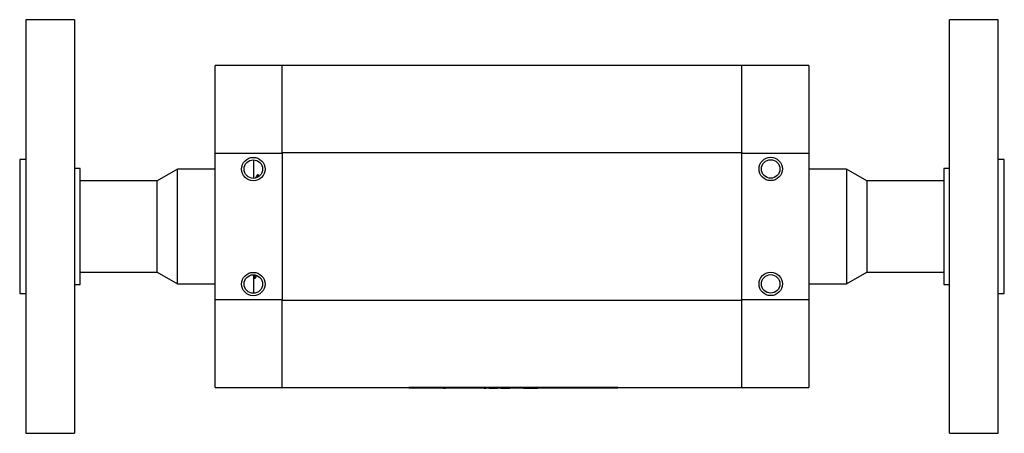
# Model space of a CAD drawing. Header units: inches. Extents: x 2 to 12.8, y 2.2 to 8.7.
# Tile 1 of 12: x 4.5 to 7, y 2.2 to 3.3. Entities that reach past the tile are written whole.
import ezdxf

# ---------------------------------------------------------------- set-up
doc = ezdxf.new("R2010")
doc.units = ezdxf.units.IN
doc.header["$MEASUREMENT"] = 0

msp = doc.modelspace()

# ---------------------------------------------------------------- linework, layer by layer
at = {"color": 7, "linetype": 'Continuous', "lineweight": 25}
for p, q in [((4.6351, 3.3087), (4.5101, 3.3087)), ((4.5101, 3.3087), (4.5101, 2.4018)), ((4.6351, 3.3087), (4.6351, 2.4018)), ((7.0082, 3.3087), (6.8832, 3.3087)), ((6.8832, 2.4018), (6.8832, 3.3087)), ((7.0082, 2.4018), (7.0082, 3.3087)), ((5.1686, 3.1909), (4.9963, 3.1909)), ((4.9963, 2.9656), (4.9963, 3.1909)), ((6.3497, 3.1909), (5.1686, 3.1909)), ((5.1686, 2.9675), (5.1686, 3.1909)), ((6.5219, 3.1909), (6.3497, 3.1909)), ((6.3497, 2.9675), (6.3497, 3.1909)), ((6.5219, 3.1909), (6.5219, 2.9656)), ((4.9963, 2.9656), (5.1686, 2.9656)), ((4.9963, 2.5894), (4.9963, 2.9656)), ((5.1686, 2.9656), (5.1686, 2.9675)), ((5.1686, 2.9675), (6.3497, 2.9675)), ((5.1686, 2.967), (5.1686, 2.9675)), ((5.1686, 2.9656), (5.1686, 2.5894)), ((6.3497, 2.9675), (6.3497, 2.9656)), ((6.3497, 2.9675), (6.3497, 2.967)), ((6.3497, 2.9656), (6.5219, 2.9656)), ((6.3497, 2.5894), (6.3497, 2.9656)), ((6.5219, 2.9656), (6.5219, 2.5894)), ((4.5101, 2.9493), (4.4944, 2.9493)), ((4.4944, 2.9493), (4.4944, 2.6057)), ((7.0239, 2.9493), (7.0082, 2.9493)), ((7.0239, 2.6057), (7.0239, 2.9493)), ((4.6499, 2.9261), (4.6351, 2.9261)), ((4.6499, 2.6724), (4.6499, 2.9261)), ((4.8997, 2.9251), (4.8477, 2.8951)), ((4.9963, 2.9251), (4.8997, 2.9251)), ((4.8997, 2.7463), (4.8997, 2.9251)), ((5.076, 2.9101), (5.0759, 2.9103)), ((5.0759, 2.91), (5.0759, 2.9102)), ((5.1051, 2.9103), (5.1051, 2.9102)), ((5.1071, 2.9103), (5.1052, 2.9103)), ((5.1092, 2.9067), (5.1072, 2.9103)), ((6.6186, 2.9251), (6.5219, 2.9251)), ((6.6706, 2.8951), (6.6186, 2.9251)), ((6.6186, 2.9251), (6.6186, 2.6332)), ((6.8832, 2.9261), (6.8684, 2.9261)), ((6.8684, 2.9261), (6.8684, 2.6724)), ((4.8477, 2.8951), (4.6499, 2.8951)), ((4.8477, 2.7527), (4.8477, 2.8951)), ((6.8684, 2.8951), (6.6706, 2.8951)), ((6.6706, 2.8951), (6.6706, 2.6625)), ((4.8477, 2.6599), (4.8477, 2.7527)), ((4.8997, 2.6299), (4.8997, 2.7463)), ((4.6499, 2.6289), (4.6499, 2.6724)), ((4.6499, 2.6599), (4.8477, 2.6599)), ((4.8477, 2.6599), (4.8997, 2.6299)), ((6.6186, 2.6299), (6.6706, 2.6599)), ((6.6706, 2.6625), (6.6706, 2.6599)), ((6.6706, 2.6599), (6.8684, 2.6599)), ((6.8684, 2.6724), (6.8684, 2.6289)), ((5.0882, 2.6524), (5.0886, 2.6531)), ((5.0963, 2.6464), (5.0973, 2.6448)), ((5.0974, 2.6447), (5.0993, 2.6447)), ((5.113, 2.6447), (5.1131, 2.6447)), ((6.6186, 2.6332), (6.6186, 2.6299)), ((4.4944, 2.6057), (4.5101, 2.6057)), ((4.6351, 2.6289), (4.6499, 2.6289)), ((4.8997, 2.6299), (4.9963, 2.6299)), ((6.5219, 2.6299), (6.6186, 2.6299)), ((6.8684, 2.6289), (6.8832, 2.6289)), ((7.0082, 2.6057), (7.0239, 2.6057)), ((4.9963, 2.3641), (4.9963, 2.5894)), ((5.1686, 2.5894), (4.9963, 2.5894)), ((5.1686, 2.5875), (5.1686, 2.5894)), ((5.1686, 2.5875), (5.1686, 2.588)), ((5.1686, 2.3641), (5.1686, 2.5875)), ((6.3497, 2.5875), (5.1686, 2.5875)), ((6.3497, 2.5894), (6.3497, 2.5875)), ((6.5219, 2.5894), (6.3497, 2.5894)), ((6.3497, 2.588), (6.3497, 2.5875)), ((6.3497, 2.3641), (6.3497, 2.5875)), ((6.5219, 2.5894), (6.5219, 2.3641)), ((4.5101, 2.4018), (4.5101, 2.2462)), ((4.6351, 2.4018), (4.6351, 2.2462)), ((6.8832, 2.2462), (6.8832, 2.4018)), ((7.0082, 2.2462), (7.0082, 2.4018)), ((4.9963, 2.3641), (5.1686, 2.3641)), ((5.1686, 2.3641), (6.3497, 2.3641)), ((5.4937, 2.3625), (5.4937, 2.3638)), ((6.0312, 2.3638), (5.4937, 2.3638)), ((6.0312, 2.3625), (5.4937, 2.3625)), ((5.5124, 2.3625), (5.5124, 2.3624)), ((5.5722, 2.3624), (5.5124, 2.3624)), ((5.5722, 2.3624), (5.5722, 2.3625)), ((5.5775, 2.3624), (5.5722, 2.3624)), ((5.5775, 2.3624), (5.5775, 2.3625)), ((5.5828, 2.3624), (5.5775, 2.3624)), ((5.5828, 2.3625), (5.5828, 2.3624)), ((5.5828, 2.3624), (5.5881, 2.3624)), ((5.5881, 2.3624), (5.5881, 2.3625)), ((5.6236, 2.3624), (5.5881, 2.3624)), ((5.6236, 2.3625), (5.6236, 2.3624)), ((5.6239, 2.3624), (5.6239, 2.3625)), ((5.6241, 2.3624), (5.6239, 2.3624)), ((5.6241, 2.3624), (5.6241, 2.3625)), ((5.6271, 2.3624), (5.6241, 2.3624)), ((5.6271, 2.3624), (5.6271, 2.3625)), ((5.6278, 2.3624), (5.6271, 2.3624)), ((5.6278, 2.3624), (5.6278, 2.3625)), ((5.657, 2.3624), (5.657, 2.3625)), ((5.6626, 2.3624), (5.657, 2.3624)), ((5.6626, 2.3624), (5.6626, 2.3625)), ((5.6746, 2.3624), (5.6626, 2.3624)), ((5.6746, 2.3624), (5.6746, 2.3625)), ((5.6796, 2.3624), (5.6746, 2.3624)), ((5.6796, 2.3624), (5.6796, 2.3625)), ((5.6873, 2.3624), (5.6873, 2.3625)), ((5.6873, 2.3624), (5.6928, 2.3624)), ((5.6928, 2.3624), (5.6928, 2.3625)), ((5.7005, 2.3625), (5.7005, 2.3624)), ((5.7005, 2.3624), (5.7061, 2.3624)), ((5.7061, 2.3624), (5.7061, 2.3625)), ((5.7061, 2.3624), (5.7181, 2.3624)), ((5.7181, 2.3624), (5.7181, 2.3625)), ((5.7181, 2.3624), (5.7231, 2.3624)), ((5.7231, 2.3624), (5.7231, 2.3625)), ((5.7303, 2.3624), (5.7303, 2.3625)), ((5.7303, 2.3624), (5.7359, 2.3624)), ((5.7359, 2.3625), (5.7359, 2.3624)), ((5.7359, 2.3624), (5.7365, 2.3624)), ((5.7365, 2.3624), (5.7365, 2.3625)), ((5.7365, 2.3624), (5.7368, 2.3624)), ((5.7368, 2.3624), (5.7368, 2.3625)), ((5.7368, 2.3624), (5.7408, 2.3624)), ((5.7408, 2.3624), (5.7408, 2.3625)), ((5.7408, 2.3624), (5.7484, 2.3624)), ((5.7484, 2.3624), (5.7484, 2.3625)), ((5.7484, 2.3624), (5.7538, 2.3624)), ((5.7538, 2.3624), (5.7538, 2.3625)), ((5.761, 2.3625), (5.761, 2.3624)), ((5.7657, 2.3624), (5.761, 2.3624)), ((5.7657, 2.3624), (5.7657, 2.3625)), ((5.7682, 2.3624), (5.7657, 2.3624)), ((5.7682, 2.3624), (5.7682, 2.3625)), ((5.7819, 2.3624), (5.7682, 2.3624)), ((5.7819, 2.3624), (5.7819, 2.3625)), ((5.7844, 2.3624), (5.7819, 2.3624)), ((5.7844, 2.3624), (5.7844, 2.3625)), ((5.789, 2.3624), (5.7844, 2.3624)), ((5.789, 2.3624), (5.789, 2.3625)), ((5.789, 2.3624), (5.7963, 2.3624)), ((5.7963, 2.3624), (5.7963, 2.3625)), ((5.7963, 2.3624), (5.8007, 2.3624)), ((5.8007, 2.3624), (5.8007, 2.3625)), ((5.8007, 2.3624), (5.8061, 2.3624)), ((5.8061, 2.3624), (5.8061, 2.3625)), ((5.8061, 2.3624), (5.8115, 2.3624)), ((5.8115, 2.3624), (5.8115, 2.3625)), ((5.8115, 2.3624), (5.8159, 2.3624)), ((5.8159, 2.3624), (5.8159, 2.3625)), ((5.8159, 2.3624), (5.8245, 2.3624)), ((5.8245, 2.3624), (5.8245, 2.3625)), ((5.8573, 2.3625), (5.8573, 2.3624)), ((5.9009, 2.3624), (5.8573, 2.3624)), ((5.9009, 2.3624), (5.9009, 2.3625)), ((6.0312, 2.3638), (6.0312, 2.3625)), ((6.3497, 2.3641), (6.5219, 2.3641)), ((4.5101, 2.2462), (4.6351, 2.2462)), ((6.8832, 2.2462), (7.0082, 2.2462))]:
    msp.add_line(p, q, dxfattribs=at)
for centre, radius in [((5.0946, 2.925), 0.03), ((5.0946, 2.925), 0.0238), ((6.4237, 2.9253), 0.03), ((6.4237, 2.9253), 0.0238), ((5.0946, 2.6297), 0.03), ((6.4237, 2.63), 0.03), ((5.0946, 2.6297), 0.0238), ((6.4237, 2.63), 0.0238)]:
    msp.add_circle(centre, radius, dxfattribs=at)
for points, knots in [([(5.0963, 2.9012), (5.0963, 2.9052), (5.0963, 2.9091), (5.0963, 2.9149), (5.0963, 2.9169), (5.0963, 2.9199), (5.0963, 2.9209), (5.0963, 2.9224), (5.0963, 2.9229), (5.0963, 2.9239), (5.0963, 2.9245), (5.0963, 2.9256), (5.0963, 2.9262), (5.0963, 2.9272), (5.0963, 2.9277), (5.0963, 2.9292), (5.0963, 2.9302), (5.0963, 2.9332), (5.0963, 2.9351), (5.0963, 2.941), (5.0963, 2.9449), (5.0963, 2.9488)], [0, 0, 0, 0, 0.25, 0.25, 0.375, 0.375, 0.4375, 0.4375, 0.46875, 0.46875, 0.5, 0.5, 0.53125, 0.53125, 0.5625, 0.5625, 0.625, 0.625, 0.75, 0.75, 1, 1, 1, 1]), ([(5.1051, 2.9102), (5.1043, 2.9088), (5.1026, 2.906), (5.101, 2.9032), (5.1002, 2.9018)], [0, 0, 0, 0, 0.500358, 1, 1, 1, 1]), ([(5.1059, 2.9044), (5.1059, 2.9047), (5.1058, 2.9055), (5.1057, 2.9067), (5.1056, 2.9079), (5.1055, 2.9089), (5.1054, 2.9098), (5.1053, 2.9103), (5.1052, 2.9103), (5.1052, 2.9103)], [0, 0, 0, 0, 0.05603, 0.206882, 0.357733, 0.508585, 0.659436, 0.8857, 1, 1, 1, 1]), ([(5.1078, 2.9057), (5.1077, 2.9064), (5.1076, 2.9077), (5.1075, 2.909), (5.1073, 2.9098), (5.1072, 2.9103), (5.1072, 2.9103), (5.1071, 2.9103)], [0, 0, 0, 0, 0.232326, 0.453731, 0.661774, 0.856453, 1, 1, 1, 1]), ([(5.0886, 2.6531), (5.0892, 2.6531), (5.0903, 2.6531), (5.0913, 2.6531), (5.0918, 2.6531)], [0, 0, 0, 0, 0.613367, 1, 1, 1, 1]), ([(5.0963, 2.606), (5.0963, 2.6099), (5.0963, 2.6138), (5.0963, 2.6197), (5.0963, 2.6216), (5.0963, 2.6246), (5.0963, 2.6256), (5.0963, 2.6271), (5.0963, 2.6276), (5.0963, 2.6287), (5.0963, 2.6292), (5.0963, 2.6304), (5.0963, 2.6309), (5.0963, 2.632), (5.0963, 2.6325), (5.0963, 2.634), (5.0963, 2.6349), (5.0963, 2.6379), (5.0963, 2.6398), (5.0963, 2.6457), (5.0963, 2.6496), (5.0963, 2.6535)], [0, 0, 0, 0, 0.25, 0.25, 0.375, 0.375, 0.4375, 0.4375, 0.46875, 0.46875, 0.5, 0.5, 0.53125, 0.53125, 0.5625, 0.5625, 0.625, 0.625, 0.75, 0.75, 1, 1, 1, 1]), ([(5.0974, 2.6447), (5.0973, 2.6447), (5.0973, 2.6447), (5.0971, 2.6452), (5.097, 2.6462), (5.0968, 2.6482), (5.0966, 2.6506), (5.0965, 2.6528), (5.0964, 2.6534)], [0, 0, 0, 0, 0.090123, 0.247022, 0.424165, 0.62155, 0.898272, 1, 1, 1, 1]), ([(5.0993, 2.6448), (5.0993, 2.6448), (5.0992, 2.6447), (5.099, 2.6455), (5.0987, 2.6478), (5.0985, 2.6502), (5.0984, 2.6527), (5.0984, 2.6528)], [0, 0, 0, 0, 0.109181, 0.3309296, 0.5854351, 0.9950527, 1, 1, 1, 1]), ([(5.0994, 2.6448), (5.1002, 2.6462), (5.1015, 2.6485), (5.1029, 2.6508), (5.1034, 2.6517)], [0, 0, 0, 0, 0.6126152, 1, 1, 1, 1]), ([(5.113, 2.6448), (5.113, 2.6447), (5.1129, 2.6446), (5.1129, 2.6448), (5.1129, 2.6448)], [0, 0, 0, 0, 0.9504955, 1, 1, 1, 1]), ([(5.6489, 2.3624), (5.6489, 2.3624), (5.649, 2.3624), (5.6469, 2.3624), (5.644, 2.3624), (5.64, 2.3624), (5.6356, 2.3624), (5.6312, 2.3624), (5.6289, 2.3624), (5.6278, 2.3624)], [0, 0, 0, 0, 0.13496, 0.279146, 0.421739, 0.566322, 0.710635, 0.854756, 1, 1, 1, 1])]:
    msp.add_open_spline(points, degree=3, knots=knots, dxfattribs=at)

doc.saveas('drawing.dxf')
